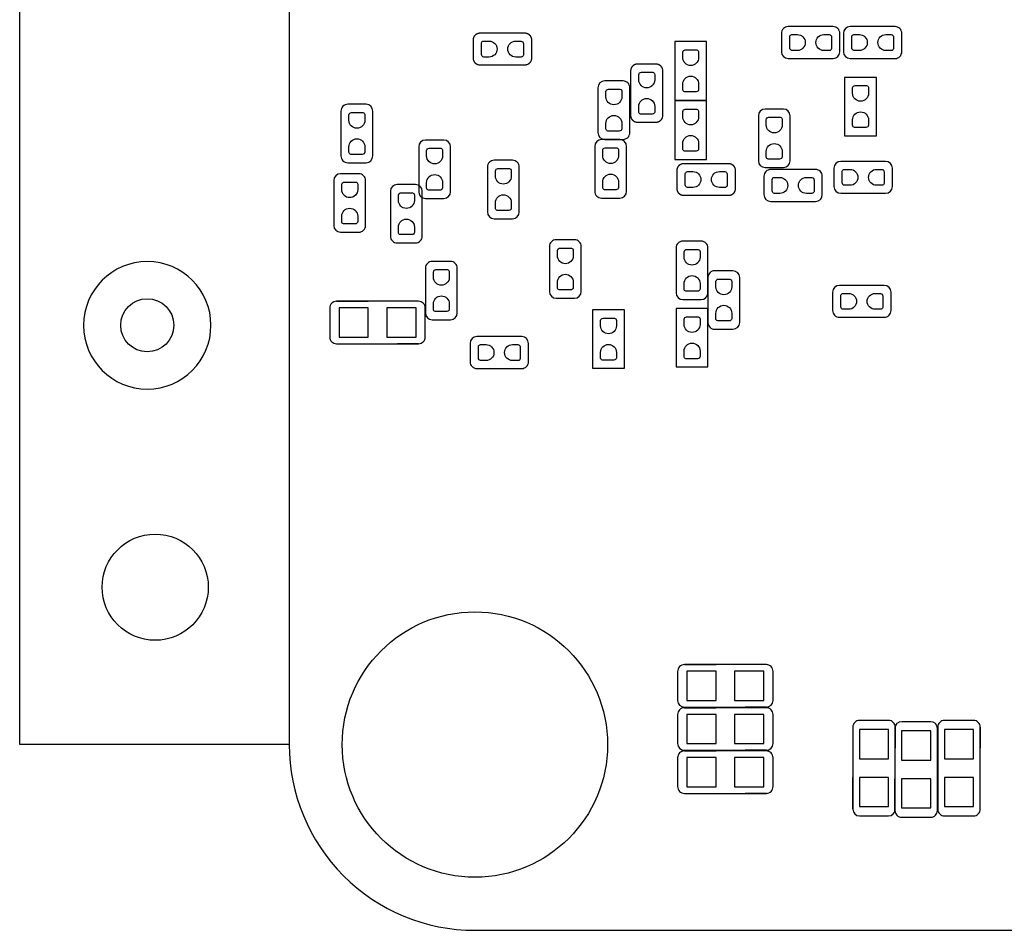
# Model space of a CAD drawing. Extents: x 24 to 161, y 5 to 143.
# Tile 1 of 14: x 24 to 42, y 5 to 22. Entities that reach past the tile are written whole.
import ezdxf

# ---------------------------------------------------------------- set-up
doc = ezdxf.new("R2010")
doc.units = 0
for name, color, linetype in [('BG_OUTLINE', 7, 'CONTINUOUS'), ('PG_ASSEMBLY_BOTTOM', 211, 'CONTINUOUS'), ('PG_SILKSCREEN_BOTTOM', 243, 'CONTINUOUS'), ('PIN_BOTTOM', 1, 'CONTINUOUS')]:
    doc.layers.add(name, color=color, linetype=linetype)

msp = doc.modelspace()

# ---------------------------------------------------------------- linework, layer by layer
at = {"layer": 'BG_OUTLINE'}
msp.add_lwpolyline([(28.629356, 8.286242), (23.549356, 8.286242), (23.549356, 125.614176), (28.629356, 125.614176), (28.629356, 101.14915)], dxfattribs=at)
msp.add_lwpolyline([(32.12973, 4.786376), (80.129634, 4.786376, 0.414205), (83.629246, 8.286242), (83.629246, 41.286176, 0.414226), (80.129634, 44.786296), (32.12973, 44.786296, 0.414268), (28.629356, 41.286176), (28.629356, 8.286242, 0.414248)], format="xyb", close=True, dxfattribs=at)
at = {"layer": 'PG_ASSEMBLY_BOTTOM'}
for points in [[(38.03269, 21.813774, 0.414318), (37.90569, 21.686774)], [(39.005764, 21.686774, 0.414515), (38.878764, 21.813774)], [(39.200836, 21.813774, 0.414161), (39.073836, 21.686774)], [(40.17391, 21.686774, 0.414401), (40.04691, 21.813774)], [(37.90569, 21.340572, 0.413912), (38.03269, 21.213572)], [(38.878764, 21.213572, 0.414109), (39.005764, 21.340572)], [(39.073836, 21.340572, 0.414026), (39.200836, 21.213572)], [(40.04691, 21.213572, 0.414266), (40.17391, 21.340572)], [(34.574734, 20.7899, 0.414078), (34.447734, 20.6629)], [(35.047936, 20.6629, 0.414484), (34.920936, 20.7899)], [(29.731462, 20.349464, 0.414232), (29.604462, 20.222464)], [(30.204664, 20.222464, 0.414011), (30.077664, 20.349464)], [(37.596826, 20.26031, 0.414183), (37.469826, 20.13331)], [(38.070028, 20.13331, 0.413943), (37.943028, 20.26031)], [(31.195772, 19.676618, 0.413854), (31.068772, 19.549618)], [(31.668974, 19.549618, 0.414094), (31.541974, 19.676618)], [(34.51352, 19.684492, 0.414195), (34.38652, 19.557492)], [(34.447734, 19.816826, 0.413943), (34.574734, 19.689826)], [(34.986722, 19.557492, 0.41379), (34.859722, 19.684492)], [(34.920936, 19.689826, 0.414349), (35.047936, 19.816826)], [(29.604462, 19.37639, 0.414417), (29.731462, 19.24939)], [(30.077664, 19.24939, 0.414195), (30.204664, 19.37639)], [(32.491426, 19.29511, 0.414401), (32.364426, 19.16811)], [(32.964628, 19.16811, 0.414266), (32.837628, 19.29511)], [(37.469826, 19.286982, 0.414094), (37.596826, 19.159982)], [(37.70249, 19.121374, 0.414484), (37.57549, 18.994374)], [(37.943028, 19.159982, 0.413854), (38.070028, 19.286982)], [(38.675564, 18.994374, 0.414349), (38.548564, 19.121374)], [(39.022782, 19.273774, 0.414094), (38.895782, 19.146774)], [(39.99611, 19.146774, 0.414183), (39.86911, 19.273774)], [(29.595572, 19.04111, 0.413912), (29.468572, 18.91411)], [(30.068774, 18.91411, 0.414318), (29.941774, 19.04111)], [(30.663642, 18.838164, 0.414195), (30.536642, 18.711164)], [(31.136844, 18.711164, 0.414097), (31.009844, 18.838164)], [(38.895782, 18.800572, 0.413854), (39.022782, 18.673572)], [(39.86911, 18.673572, 0.413943), (39.99611, 18.800572)], [(31.068772, 18.70329, 0.413943), (31.195772, 18.57629)], [(31.541974, 18.57629, 0.414183), (31.668974, 18.70329)], [(34.38652, 18.711164, 0.414247), (34.51352, 18.584164)], [(34.859722, 18.584164, 0.413842), (34.986722, 18.711164)], [(37.57549, 18.648172, 0.414078), (37.70249, 18.521172)], [(38.548564, 18.521172, 0.413943), (38.675564, 18.648172)], [(32.364426, 18.322036, 0.414161), (32.491426, 18.195036)], [(32.837628, 18.195036, 0.414026), (32.964628, 18.322036)], [(29.468572, 18.068036, 0.414109), (29.595572, 17.941036)], [(29.941774, 17.941036, 0.414515), (30.068774, 18.068036)], [(30.536642, 17.86509, 0.41433), (30.663642, 17.73809)], [(31.009844, 17.73809, 0.414232), (31.136844, 17.86509)], [(33.659826, 17.79651, 0.414401), (33.532826, 17.66951)], [(34.133028, 17.66951, 0.414266), (34.006028, 17.79651)], [(36.047426, 17.77111, 0.414503), (35.920426, 17.64411)], [(36.520628, 17.64411, 0.41425), (36.393628, 17.77111)], [(31.322772, 17.390364, 0.41426), (31.195772, 17.263364)], [(31.795974, 17.263364, 0.414272), (31.668974, 17.390364)], [(36.64585, 17.212564, 0.41445), (36.51885, 17.085564)], [(37.119052, 17.085564, 0.414149), (36.992052, 17.212564)], [(38.997636, 16.937228, 0.413888), (38.870636, 16.810228)], [(39.97071, 16.810228, 0.414127), (39.84371, 16.937228)], [(33.532826, 16.823436, 0.414161), (33.659826, 16.696436)], [(34.006028, 16.696436, 0.414026), (34.133028, 16.823436)], [(35.920426, 16.798036, 0.414177), (36.047426, 16.671036)], [(36.393628, 16.671036, 0.413925), (36.520628, 16.798036)], [(29.520642, 16.63827, 0.414641), (29.393642, 16.51127)], [(31.193232, 16.51127, 0.414651), (31.066232, 16.63827)], [(31.195772, 16.41729, 0.414155), (31.322772, 16.29029)], [(31.668974, 16.29029, 0.414167), (31.795974, 16.41729)], [(38.870636, 16.464026, 0.4143), (38.997636, 16.337026)], [(39.84371, 16.337026, 0.41454), (39.97071, 16.464026)], [(36.51885, 16.23949, 0.414278), (36.64585, 16.11249)], [(36.992052, 16.11249, 0.413977), (37.119052, 16.23949)], [(29.393642, 15.96517, 0.414558), (29.520642, 15.83817)], [(31.066232, 15.83817, 0.414567), (31.193232, 15.96517)], [(32.165036, 15.972028, 0.413943), (32.038036, 15.845028)], [(33.13811, 15.845028, 0.414078), (33.01111, 15.972028)], [(32.038036, 15.498826, 0.414349), (32.165036, 15.371826)], [(33.01111, 15.371826, 0.414484), (33.13811, 15.498826)], [(36.075366, 9.791954, 0.414549), (35.948366, 9.664954)], [(37.74821, 9.664954, 0.414229), (37.62121, 9.791954)], [(35.948366, 9.1186, 0.414198), (36.075366, 8.9916)], [(37.62121, 8.9916, 0.413879), (37.74821, 9.1186)], [(36.075366, 8.979154, 0.414552), (35.948366, 8.852154)], [(37.74821, 8.852154, 0.414232), (37.62121, 8.979154)], [(39.37762, 8.741664, 0.414281), (39.25062, 8.614664)], [(40.050974, 8.614664, 0.41425), (39.923974, 8.741664)], [(40.978074, 8.741664, 0.414269), (40.851074, 8.614664)], [(41.651174, 8.614664, 0.414229), (41.524174, 8.741664)], [(40.171878, 8.71728, 0.413946), (40.044878, 8.59028)], [(40.845232, 8.59028, 0.414161), (40.718232, 8.71728)], [(35.948366, 8.3058, 0.414195), (36.075366, 8.1788)], [(36.075366, 8.166354, 0.414247), (35.948366, 8.039354)], [(37.62121, 8.1788, 0.413875), (37.74821, 8.3058)], [(37.74821, 8.039354, 0.414567), (37.62121, 8.166354)], [(35.948366, 7.493254, 0.41425), (36.075366, 7.366254)], [(37.62121, 7.366254, 0.41457), (37.74821, 7.493254)], [(39.25062, 7.06882, 0.414177), (39.37762, 6.94182)], [(39.923974, 6.94182, 0.414146), (40.050974, 7.06882)], [(40.851074, 7.06882, 0.414589), (40.978074, 6.94182)], [(41.524174, 6.94182, 0.414549), (41.651174, 7.06882)], [(40.044878, 7.044436, 0.414266), (40.171878, 6.917436)], [(40.718232, 6.917436, 0.414481), (40.845232, 7.044436)]]:
    msp.add_lwpolyline(points, format="xyb", dxfattribs=at)
for points in [[(38.878764, 21.813774), (38.03269, 21.813774)], [(40.04691, 21.813774), (39.200836, 21.813774)], [(36.494974, 21.53031), (35.895026, 21.53031)], [(35.895026, 21.53031), (35.895026, 20.43049)], [(36.494974, 20.43049), (36.494974, 21.53031)], [(37.90569, 21.686774), (37.90569, 21.340572)], [(39.005764, 21.340572), (39.005764, 21.686774)], [(39.073836, 21.686774), (39.073836, 21.340572)], [(40.17391, 21.340572), (40.17391, 21.686774)], [(38.03269, 21.213572), (38.878764, 21.213572)], [(39.200836, 21.213572), (40.04691, 21.213572)], [(34.920936, 20.7899), (34.574734, 20.7899)], [(39.096696, 20.857718), (39.096696, 19.757898)], [(39.696644, 20.857718), (39.096696, 20.857718)], [(39.696644, 19.757898), (39.696644, 20.857718)], [(34.447734, 20.6629), (34.447734, 19.816826)], [(35.047936, 19.816826), (35.047936, 20.6629)], [(35.895026, 20.43049), (36.494974, 20.43049)], [(36.494974, 20.41271), (35.895026, 20.41271)], [(35.895026, 20.41271), (35.895026, 19.31289)], [(36.494974, 19.31289), (36.494974, 20.41271)], [(30.077664, 20.349464), (29.731462, 20.349464)], [(37.943028, 20.26031), (37.596826, 20.26031)], [(29.604462, 20.222464), (29.604462, 19.37639)], [(30.204664, 19.37639), (30.204664, 20.222464)], [(37.469826, 20.13331), (37.469826, 19.286982)], [(38.070028, 19.286982), (38.070028, 20.13331)], [(31.541974, 19.676618), (31.195772, 19.676618)], [(34.859722, 19.684492), (34.51352, 19.684492)], [(34.574734, 19.689826), (34.920936, 19.689826)], [(39.096696, 19.757898), (39.696644, 19.757898)], [(31.068772, 19.549618), (31.068772, 18.70329)], [(31.668974, 18.70329), (31.668974, 19.549618)], [(34.38652, 19.557492), (34.38652, 18.711164)], [(34.986722, 18.711164), (34.986722, 19.557492)], [(35.895026, 19.31289), (36.494974, 19.31289)], [(29.731462, 19.24939), (30.077664, 19.24939)], [(32.364426, 19.16811), (32.364426, 18.322036)], [(32.837628, 19.29511), (32.491426, 19.29511)], [(32.964628, 18.322036), (32.964628, 19.16811)], [(37.596826, 19.159982), (37.943028, 19.159982)], [(38.548564, 19.121374), (37.70249, 19.121374)], [(38.895782, 19.146774), (38.895782, 18.800572)], [(39.86911, 19.273774), (39.022782, 19.273774)], [(39.99611, 18.800572), (39.99611, 19.146774)], [(29.941774, 19.04111), (29.595572, 19.04111)], [(37.57549, 18.994374), (37.57549, 18.648172)], [(38.675564, 18.648172), (38.675564, 18.994374)], [(29.468572, 18.91411), (29.468572, 18.068036)], [(30.068774, 18.068036), (30.068774, 18.91411)], [(31.009844, 18.838164), (30.663642, 18.838164)], [(30.536642, 18.711164), (30.536642, 17.86509)], [(31.136844, 17.86509), (31.136844, 18.711164)], [(31.195772, 18.57629), (31.541974, 18.57629)], [(34.51352, 18.584164), (34.859722, 18.584164)], [(39.022782, 18.673572), (39.86911, 18.673572)], [(37.70249, 18.521172), (38.548564, 18.521172)], [(32.491426, 18.195036), (32.837628, 18.195036)], [(29.595572, 17.941036), (29.941774, 17.941036)], [(30.663642, 17.73809), (31.009844, 17.73809)], [(33.532826, 17.66951), (33.532826, 16.823436)], [(34.006028, 17.79651), (33.659826, 17.79651)], [(34.133028, 16.823436), (34.133028, 17.66951)], [(35.920426, 17.64411), (35.920426, 16.798036)], [(36.393628, 17.77111), (36.047426, 17.77111)], [(36.520628, 16.798036), (36.520628, 17.64411)], [(31.195772, 17.263364), (31.195772, 16.41729)], [(31.668974, 17.390364), (31.322772, 17.390364)], [(31.795974, 16.41729), (31.795974, 17.263364)], [(36.51885, 17.085564), (36.51885, 16.23949)], [(36.992052, 17.212564), (36.64585, 17.212564)], [(37.119052, 16.23949), (37.119052, 17.085564)], [(39.84371, 16.937228), (38.997636, 16.937228)], [(38.870636, 16.810228), (38.870636, 16.464026)], [(39.97071, 16.464026), (39.97071, 16.810228)], [(31.066232, 16.63827), (29.520642, 16.63827)], [(33.659826, 16.696436), (34.006028, 16.696436)], [(36.047426, 16.671036), (36.393628, 16.671036)], [(29.393642, 16.51127), (29.393642, 15.96517)], [(31.193232, 15.96517), (31.193232, 16.51127)], [(34.345626, 16.47571), (34.345626, 15.37589)], [(34.945574, 16.47571), (34.345626, 16.47571)], [(34.945574, 15.37589), (34.945574, 16.47571)], [(35.920426, 16.50111), (35.920426, 15.40129)], [(36.520374, 16.50111), (35.920426, 16.50111)], [(36.520374, 15.40129), (36.520374, 16.50111)], [(38.997636, 16.337026), (39.84371, 16.337026)], [(31.322772, 16.29029), (31.668974, 16.29029)], [(33.01111, 15.972028), (32.165036, 15.972028)], [(36.64585, 16.11249), (36.992052, 16.11249)], [(29.520642, 15.83817), (31.066232, 15.83817)], [(32.038036, 15.845028), (32.038036, 15.498826)], [(33.13811, 15.498826), (33.13811, 15.845028)], [(32.165036, 15.371826), (33.01111, 15.371826)], [(34.345626, 15.37589), (34.945574, 15.37589)], [(35.920426, 15.40129), (36.520374, 15.40129)], [(35.948366, 9.664954), (35.948366, 9.1186)], [(37.62121, 9.791954), (36.075366, 9.791954)], [(37.74821, 9.1186), (37.74821, 9.664954)], [(36.075366, 8.9916), (37.62121, 8.9916)], [(37.62121, 8.979154), (36.075366, 8.979154)], [(35.948366, 8.852154), (35.948366, 8.3058)], [(37.74821, 8.3058), (37.74821, 8.852154)], [(39.923974, 8.741664), (39.37762, 8.741664)], [(41.524174, 8.741664), (40.978074, 8.741664)], [(39.25062, 8.614664), (39.25062, 7.06882)], [(40.044878, 8.59028), (40.044878, 7.044436)], [(40.050974, 7.06882), (40.050974, 8.614664)], [(40.718232, 8.71728), (40.171878, 8.71728)], [(40.845232, 7.044436), (40.845232, 8.59028)], [(40.851074, 8.614664), (40.851074, 7.06882)], [(41.651174, 7.06882), (41.651174, 8.614664)], [(36.075366, 8.1788), (37.62121, 8.1788)], [(37.62121, 8.166354), (36.075366, 8.166354)], [(35.948366, 8.039354), (35.948366, 7.493254)], [(37.74821, 7.493254), (37.74821, 8.039354)], [(36.075366, 7.366254), (37.62121, 7.366254)], [(39.37762, 6.94182), (39.923974, 6.94182)], [(40.171878, 6.917436), (40.718232, 6.917436)], [(40.978074, 6.94182), (41.524174, 6.94182)]]:
    msp.add_lwpolyline(points, dxfattribs=at)
at = {"layer": 'PG_ASSEMBLY_BOTTOM', "const_width": 0.0254}
for points in [[(32.224218, 21.691346, 0.414214), (32.097218, 21.564346)], [(33.197292, 21.564346, 0.414214), (33.070292, 21.691346)], [(32.097218, 21.218144, 0.414214), (32.224218, 21.091144)], [(33.070292, 21.091144, 0.414214), (33.197292, 21.218144)], [(35.193224, 21.110194, 0.414214), (35.066224, 20.983194)], [(35.666426, 20.983194, 0.414214), (35.539426, 21.110194)], [(35.066224, 20.13712, 0.414214), (35.193224, 20.01012)], [(35.539426, 20.01012, 0.414214), (35.666426, 20.13712)], [(36.063936, 19.23288, 0.414214), (35.936936, 19.10588)], [(37.03701, 19.10588, 0.414214), (36.91001, 19.23288)], [(35.936936, 18.759678, 0.414214), (36.063936, 18.632678)], [(36.91001, 18.632678, 0.414214), (37.03701, 18.759678)]]:
    msp.add_lwpolyline(points, format="xyb", dxfattribs=at)
for points in [[(32.097218, 21.564346), (32.097218, 21.218144)], [(33.070292, 21.691346), (32.224218, 21.691346)], [(33.197292, 21.218144), (33.197292, 21.564346)], [(32.224218, 21.091144), (33.070292, 21.091144)], [(35.066224, 20.983194), (35.066224, 20.13712)], [(35.539426, 21.110194), (35.193224, 21.110194)], [(35.666426, 20.13712), (35.666426, 20.983194)], [(35.193224, 20.01012), (35.539426, 20.01012)], [(35.936936, 19.10588), (35.936936, 18.759678)], [(36.91001, 19.23288), (36.063936, 19.23288)], [(37.03701, 18.759678), (37.03701, 19.10588)], [(36.063936, 18.632678), (36.91001, 18.632678)]]:
    msp.add_lwpolyline(points, dxfattribs=at)
at = {"layer": 'PG_ASSEMBLY_BOTTOM'}
msp.add_lwpolyline([(27.154378, 16.185388, 1), (24.754174, 16.185244, 1)], format="xyb", close=True, dxfattribs=at)
at = {"layer": 'PG_SILKSCREEN_BOTTOM'}
for points in [[(29.520642, 16.63827, 0.414641), (29.393642, 16.51127)], [(31.193232, 16.51127, 0.414651), (31.066232, 16.63827)], [(29.393642, 15.96517, 0.414558), (29.520642, 15.83817)], [(31.066232, 15.83817, 0.414567), (31.193232, 15.96517)], [(36.075366, 9.791954, 0.414549), (35.948366, 9.664954)], [(37.74821, 9.664954, 0.414229), (37.62121, 9.791954)], [(35.948366, 9.1186, 0.414198), (36.075366, 8.9916)], [(37.62121, 8.9916, 0.413879), (37.74821, 9.1186)], [(36.075366, 8.979154, 0.414552), (35.948366, 8.852154)], [(37.74821, 8.852154, 0.414232), (37.62121, 8.979154)], [(39.37762, 8.741664, 0.414281), (39.25062, 8.614664)], [(40.050974, 8.614664, 0.41425), (39.923974, 8.741664)], [(40.978074, 8.741664, 0.414269), (40.851074, 8.614664)], [(41.651174, 8.614664, 0.414229), (41.524174, 8.741664)], [(40.171878, 8.71728, 0.413946), (40.044878, 8.59028)], [(40.845232, 8.59028, 0.414161), (40.718232, 8.71728)], [(35.948366, 8.3058, 0.414195), (36.075366, 8.1788)], [(36.075366, 8.166354, 0.414247), (35.948366, 8.039354)], [(37.62121, 8.1788, 0.413875), (37.74821, 8.3058)], [(37.74821, 8.039354, 0.414567), (37.62121, 8.166354)], [(35.948366, 7.493254, 0.41425), (36.075366, 7.366254)], [(37.62121, 7.366254, 0.41457), (37.74821, 7.493254)], [(39.25062, 7.06882, 0.414177), (39.37762, 6.94182)], [(39.923974, 6.94182, 0.414146), (40.050974, 7.06882)], [(40.851074, 7.06882, 0.414589), (40.978074, 6.94182)], [(41.524174, 6.94182, 0.414549), (41.651174, 7.06882)], [(40.044878, 7.044436, 0.414266), (40.171878, 6.917436)], [(40.718232, 6.917436, 0.414481), (40.845232, 7.044436)]]:
    msp.add_lwpolyline(points, format="xyb", dxfattribs=at)
for points in [[(29.520642, 16.63827), (30.11805, 16.63827)], [(31.066232, 16.63827), (30.46857, 16.63827)], [(29.393642, 16.51127), (29.393642, 15.96517)], [(31.193232, 15.96517), (31.193232, 16.51127)], [(29.520642, 15.83817), (29.918152, 15.83817)], [(31.066232, 15.83817), (30.668722, 15.83817)], [(35.948366, 9.664954), (35.948366, 9.1186)], [(36.075366, 9.791954), (36.672774, 9.791954)], [(37.62121, 9.791954), (37.023294, 9.791954)], [(37.74821, 9.1186), (37.74821, 9.664954)], [(36.075366, 8.9916), (36.472876, 8.9916)], [(36.075366, 8.979154), (36.672774, 8.979154)], [(37.62121, 8.979154), (37.023294, 8.979154)], [(37.62121, 8.9916), (37.223446, 8.9916)], [(35.948366, 8.852154), (35.948366, 8.3058)], [(37.74821, 8.3058), (37.74821, 8.852154)], [(39.923974, 8.741664), (39.37762, 8.741664)], [(41.524174, 8.741664), (40.978074, 8.741664)], [(39.25062, 8.614664), (39.25062, 8.017002)], [(40.044878, 8.59028), (40.044878, 7.992364)], [(40.050974, 8.614664), (40.050974, 8.2169)], [(40.718232, 8.71728), (40.171878, 8.71728)], [(40.845232, 8.59028), (40.845232, 8.192516)], [(40.851074, 8.614664), (40.851074, 8.016748)], [(41.651174, 8.614664), (41.651174, 8.2169)], [(36.075366, 8.1788), (36.472876, 8.1788)], [(36.075366, 8.166354), (36.673028, 8.166354)], [(37.62121, 8.166354), (37.023548, 8.166354)], [(37.62121, 8.1788), (37.223446, 8.1788)], [(35.948366, 8.039354), (35.948366, 7.493254)], [(37.74821, 7.493254), (37.74821, 8.039354)], [(39.25062, 7.06882), (39.25062, 7.666482)], [(40.044878, 7.044436), (40.044878, 7.641844)], [(40.851074, 7.06882), (40.851074, 7.666228)], [(40.050974, 7.06882), (40.050974, 7.466584)], [(40.845232, 7.044436), (40.845232, 7.441946)], [(41.651174, 7.06882), (41.651174, 7.46633)], [(36.075366, 7.366254), (36.47313, 7.366254)], [(37.62121, 7.366254), (37.2237, 7.366254)], [(39.37762, 6.94182), (39.923974, 6.94182)], [(40.171878, 6.917436), (40.718232, 6.917436)], [(40.978074, 6.94182), (41.524174, 6.94182)]]:
    msp.add_lwpolyline(points, dxfattribs=at)
at = {"layer": 'PIN_BOTTOM'}
for points in [[(32.396938, 21.241004), (32.295338, 21.241004, -0.375524), (32.25292, 21.289518), (32.25292, 21.505418, -0.365016), (32.295338, 21.541232), (32.396938, 21.541232, -0.99984)], [(32.897318, 21.541232), (32.998918, 21.541232, -0.375524), (33.041336, 21.492718), (33.041336, 21.276818, -0.365016), (32.998918, 21.241004), (32.897318, 21.241004, -0.99984)], [(38.20541, 21.363686), (38.10381, 21.363686, -0.375524), (38.061392, 21.4122), (38.061392, 21.6281, -0.365016), (38.10381, 21.663914), (38.20541, 21.663914, -0.99984)], [(38.70579, 21.663914), (38.80739, 21.663914, -0.375524), (38.849808, 21.6154), (38.849808, 21.3995, -0.365016), (38.80739, 21.363686), (38.70579, 21.363686, -0.99984)], [(39.37381, 21.363686), (39.27221, 21.363686, -0.375524), (39.229792, 21.4122), (39.229792, 21.6281, -0.365016), (39.27221, 21.663914), (39.37381, 21.663914, -0.99984)], [(39.87419, 21.663914), (39.97579, 21.663914, -0.375524), (40.018208, 21.6154), (40.018208, 21.3995, -0.365016), (39.97579, 21.363686), (39.87419, 21.363686, -0.99984)], [(36.044886, 21.23059), (36.044886, 21.33219, -0.375524), (36.0934, 21.374608), (36.3093, 21.374608, -0.365016), (36.345114, 21.33219), (36.345114, 21.23059, -0.99984)], [(35.216338, 20.81022), (35.216338, 20.91182, -0.375524), (35.264852, 20.954238), (35.480752, 20.954238, -0.365016), (35.516566, 20.91182), (35.516566, 20.81022, -0.99984)], [(36.345114, 20.73021), (36.345114, 20.62861, -0.375524), (36.2966, 20.586192), (36.0807, 20.586192, -0.365016), (36.044886, 20.62861), (36.044886, 20.73021, -0.99984)], [(34.597848, 20.49018), (34.597848, 20.59178, -0.375524), (34.646362, 20.634198), (34.862262, 20.634198, -0.365016), (34.898076, 20.59178), (34.898076, 20.49018, -0.99984)], [(39.246556, 20.557998), (39.246556, 20.659598, -0.375524), (39.29507, 20.702016), (39.51097, 20.702016, -0.365016), (39.546784, 20.659598), (39.546784, 20.557998, -0.99984)], [(35.516566, 20.30984), (35.516566, 20.20824, -0.375524), (35.468052, 20.165822), (35.252152, 20.165822, -0.365016), (35.216338, 20.20824), (35.216338, 20.30984, -0.99984)], [(36.044886, 20.11299), (36.044886, 20.21459, -0.375524), (36.0934, 20.257008), (36.3093, 20.257008, -0.365016), (36.345114, 20.21459), (36.345114, 20.11299, -0.99984)], [(29.754322, 20.049744), (29.754322, 20.151344, -0.375524), (29.802836, 20.193762), (30.018736, 20.193762, -0.365016), (30.05455, 20.151344), (30.05455, 20.049744, -0.99984)], [(34.898076, 19.9898), (34.898076, 19.8882, -0.375524), (34.849562, 19.845782), (34.633662, 19.845782, -0.365016), (34.597848, 19.8882), (34.597848, 19.9898, -0.99984)], [(37.619686, 19.96059), (37.619686, 20.06219, -0.375524), (37.6682, 20.104608), (37.8841, 20.104608, -0.365016), (37.919914, 20.06219), (37.919914, 19.96059, -0.99984)], [(39.546784, 20.057618), (39.546784, 19.956018, -0.375524), (39.49827, 19.9136), (39.28237, 19.9136, -0.365016), (39.246556, 19.956018), (39.246556, 20.057618, -0.99984)], [(30.05455, 19.549364), (30.05455, 19.447764, -0.375524), (30.006036, 19.405346), (29.790136, 19.405346, -0.365016), (29.754322, 19.447764), (29.754322, 19.549364, -0.99984)], [(36.345114, 19.61261), (36.345114, 19.51101, -0.375524), (36.2966, 19.468592), (36.0807, 19.468592, -0.365016), (36.044886, 19.51101), (36.044886, 19.61261, -0.99984)], [(31.218886, 19.37639), (31.218886, 19.47799, -0.375524), (31.2674, 19.520408), (31.4833, 19.520408, -0.365016), (31.519114, 19.47799), (31.519114, 19.37639, -0.99984)], [(34.53638, 19.384264), (34.53638, 19.485864, -0.375524), (34.584894, 19.528282), (34.800794, 19.528282, -0.365016), (34.836608, 19.485864), (34.836608, 19.384264, -0.99984)], [(37.919914, 19.46021), (37.919914, 19.35861, -0.375524), (37.8714, 19.316192), (37.6555, 19.316192, -0.365016), (37.619686, 19.35861), (37.619686, 19.46021, -0.99984)], [(32.514286, 18.99539), (32.514286, 19.09699, -0.375524), (32.5628, 19.139408), (32.7787, 19.139408, -0.365016), (32.814514, 19.09699), (32.814514, 18.99539, -0.99984)], [(39.19601, 18.823686), (39.09441, 18.823686, -0.375524), (39.051992, 18.8722), (39.051992, 19.0881, -0.365016), (39.09441, 19.123914), (39.19601, 19.123914, -0.99984)], [(39.69639, 19.123914), (39.79799, 19.123914, -0.375524), (39.840408, 19.0754), (39.840408, 18.8595, -0.365016), (39.79799, 18.823686), (39.69639, 18.823686, -0.99984)], [(31.519114, 18.87601), (31.519114, 18.77441, -0.375524), (31.4706, 18.731992), (31.2547, 18.731992, -0.365016), (31.218886, 18.77441), (31.218886, 18.87601, -0.99984)], [(34.836608, 18.883884), (34.836608, 18.782284, -0.375524), (34.788094, 18.739866), (34.572194, 18.739866, -0.365016), (34.53638, 18.782284), (34.53638, 18.883884, -0.99984)], [(36.236656, 18.782538), (36.135056, 18.782538, -0.375524), (36.092638, 18.831052), (36.092638, 19.046952, -0.365016), (36.135056, 19.082766), (36.236656, 19.082766, -0.99984)], [(36.737036, 19.082766), (36.838636, 19.082766, -0.375524), (36.881054, 19.034252), (36.881054, 18.818352, -0.365016), (36.838636, 18.782538), (36.737036, 18.782538, -0.99984)], [(37.87521, 18.671286), (37.77361, 18.671286, -0.375524), (37.731192, 18.7198), (37.731192, 18.9357, -0.365016), (37.77361, 18.971514), (37.87521, 18.971514, -0.99984)], [(38.37559, 18.971514), (38.47719, 18.971514, -0.375524), (38.519608, 18.923), (38.519608, 18.7071, -0.365016), (38.47719, 18.671286), (38.37559, 18.671286, -0.99984)], [(29.618686, 18.74139), (29.618686, 18.84299, -0.375524), (29.6672, 18.885408), (29.8831, 18.885408, -0.365016), (29.918914, 18.84299), (29.918914, 18.74139, -0.99984)], [(30.686756, 18.53819), (30.686756, 18.63979, -0.375524), (30.73527, 18.682208), (30.95117, 18.682208, -0.365016), (30.986984, 18.63979), (30.986984, 18.53819, -0.99984)], [(32.814514, 18.49501), (32.814514, 18.39341, -0.375524), (32.766, 18.350992), (32.5501, 18.350992, -0.365016), (32.514286, 18.39341), (32.514286, 18.49501, -0.99984)], [(29.918914, 18.24101), (29.918914, 18.13941, -0.375524), (29.8704, 18.096992), (29.6545, 18.096992, -0.365016), (29.618686, 18.13941), (29.618686, 18.24101, -0.99984)], [(30.986984, 18.03781), (30.986984, 17.93621, -0.375524), (30.93847, 17.893792), (30.72257, 17.893792, -0.365016), (30.686756, 17.93621), (30.686756, 18.03781, -0.99984)], [(33.682686, 17.49679), (33.682686, 17.59839, -0.375524), (33.7312, 17.640808), (33.9471, 17.640808, -0.365016), (33.982914, 17.59839), (33.982914, 17.49679, -0.99984)], [(36.070286, 17.47139), (36.070286, 17.57299, -0.375524), (36.1188, 17.615408), (36.3347, 17.615408, -0.365016), (36.370514, 17.57299), (36.370514, 17.47139, -0.99984)], [(31.345886, 17.09039), (31.345886, 17.19199, -0.375524), (31.3944, 17.234408), (31.6103, 17.234408, -0.365016), (31.646114, 17.19199), (31.646114, 17.09039, -0.99984)], [(33.982914, 16.99641), (33.982914, 16.89481, -0.375524), (33.9344, 16.852392), (33.7185, 16.852392, -0.365016), (33.682686, 16.89481), (33.682686, 16.99641, -0.99984)], [(36.370514, 16.97101), (36.370514, 16.86941, -0.375524), (36.322, 16.826992), (36.1061, 16.826992, -0.365016), (36.070286, 16.86941), (36.070286, 16.97101, -0.99984)], [(36.668964, 16.91259), (36.668964, 17.01419, -0.375524), (36.717478, 17.056608), (36.933378, 17.056608, -0.365016), (36.969192, 17.01419), (36.969192, 16.91259, -0.99984)], [(31.646114, 16.59001), (31.646114, 16.48841, -0.375524), (31.5976, 16.445992), (31.3817, 16.445992, -0.365016), (31.345886, 16.48841), (31.345886, 16.59001, -0.99984)], [(39.17061, 16.486886), (39.06901, 16.486886, -0.375524), (39.026592, 16.5354), (39.026592, 16.7513, -0.365016), (39.06901, 16.787114), (39.17061, 16.787114, -0.99984)], [(39.67099, 16.787114), (39.77259, 16.787114, -0.375524), (39.815008, 16.7386), (39.815008, 16.5227, -0.365016), (39.77259, 16.486886), (39.67099, 16.486886, -0.99984)], [(36.969192, 16.41221), (36.969192, 16.31061, -0.375524), (36.920678, 16.268192), (36.704778, 16.268192, -0.365016), (36.668964, 16.31061), (36.668964, 16.41221, -0.99984)], [(36.070286, 16.20139), (36.070286, 16.30299, -0.375524), (36.1188, 16.345408), (36.3347, 16.345408, -0.365016), (36.370514, 16.30299), (36.370514, 16.20139, -0.99984)], [(34.495486, 16.17599), (34.495486, 16.27759, -0.375524), (34.544, 16.320008), (34.7599, 16.320008, -0.365016), (34.795714, 16.27759), (34.795714, 16.17599, -0.99984)], [(32.33801, 15.521686), (32.23641, 15.521686, -0.375524), (32.193992, 15.5702), (32.193992, 15.7861, -0.365016), (32.23641, 15.821914), (32.33801, 15.821914, -0.99984)], [(32.83839, 15.821914), (32.93999, 15.821914, -0.375524), (32.982408, 15.7734), (32.982408, 15.5575, -0.365016), (32.93999, 15.521686), (32.83839, 15.521686, -0.99984)], [(34.795714, 15.67561), (34.795714, 15.57401, -0.375524), (34.7472, 15.531592), (34.5313, 15.531592, -0.365016), (34.495486, 15.57401), (34.495486, 15.67561, -0.99984)], [(36.370514, 15.70101), (36.370514, 15.59941, -0.375524), (36.322, 15.556992), (36.1061, 15.556992, -0.365016), (36.070286, 15.59941), (36.070286, 15.70101, -0.99984)]]:
    msp.add_lwpolyline(points, format="xyb", close=True, dxfattribs=at)
for points in [[(30.118558, 15.963392), (30.118558, 16.513302), (29.568648, 16.513302), (29.568648, 15.963392)], [(31.018734, 15.963392), (31.018734, 16.513302), (30.468824, 16.513302), (30.468824, 15.963392)], [(36.673282, 9.116822), (36.673282, 9.666732), (36.123372, 9.666732), (36.123372, 9.116822)], [(37.573458, 9.116822), (37.573458, 9.666732), (37.023548, 9.666732), (37.023548, 9.116822)], [(36.673282, 8.304022), (36.673282, 8.853932), (36.123372, 8.853932), (36.123372, 8.304022)], [(37.573458, 8.304022), (37.573458, 8.853932), (37.023548, 8.853932), (37.023548, 8.304022)], [(39.925625, 8.566785), (39.375715, 8.566785), (39.375715, 8.016875), (39.925625, 8.016875)], [(40.719883, 8.542401), (40.169973, 8.542401), (40.169973, 7.992491), (40.719883, 7.992491)], [(41.525825, 8.566785), (40.975915, 8.566785), (40.975915, 8.016875), (41.525825, 8.016875)], [(36.673282, 7.491222), (36.673282, 8.041132), (36.123372, 8.041132), (36.123372, 7.491222)], [(37.573458, 7.491222), (37.573458, 8.041132), (37.023548, 8.041132), (37.023548, 7.491222)], [(39.925625, 7.666609), (39.375715, 7.666609), (39.375715, 7.116699), (39.925625, 7.116699)], [(40.719883, 7.642225), (40.169973, 7.642225), (40.169973, 7.092315), (40.719883, 7.092315)], [(41.525825, 7.666609), (40.975915, 7.666609), (40.975915, 7.116699), (41.525825, 7.116699)]]:
    msp.add_lwpolyline(points, close=True, dxfattribs=at)
for centre, radius in [((25.954228, 16.185388), 0.499999), ((26.10358, 11.25093), 0.999998), ((32.128206, 8.285734), 2.499995)]:
    msp.add_circle(centre, radius, dxfattribs=at)

doc.saveas('drawing.dxf')
